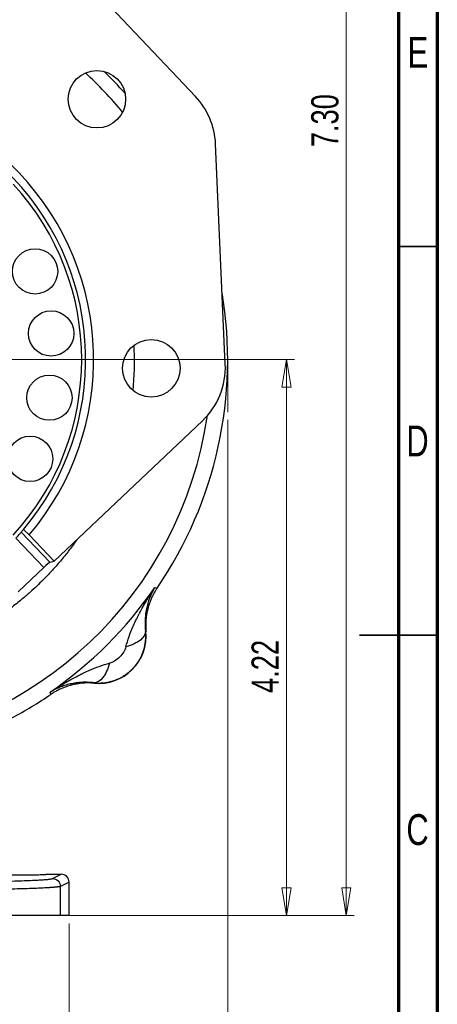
# Model space of a CAD drawing. Header units: inches. Extents: x 0.6 to 16.3, y 0.2 to 11.5.
# Tile 24 of 25: x 14.2 to 16.3, y 4 to 9. Entities that reach past the tile are written whole.
import ezdxf

# ---------------------------------------------------------------- set-up
doc = ezdxf.new("R2010")
doc.units = ezdxf.units.IN
doc.header["$MEASUREMENT"] = 0
doc.linetypes.add('CENTERX2', pattern=[0.8, 0.5, -0.1, 0.1, -0.1])
doc.styles.add('SLDTEXTSTYLE0', font='TXT', dxfattribs={"width": 0.75})
doc.dimstyles.new('SLDDIMSTYLE0', dxfattribs={"dimtxt": 0.137795, "dimasz": 0.14, "dimexe": 0, "dimexo": 0.0625, "dimgap": 0.034449, "dimtad": 1, "dimlfac": 1.5, "dimrnd": 1e-09, "dimzin": 4, "dimdsep": 46, "dimtxsty": 'SLDTEXTSTYLE0', "dimblk1": 'CLOSED', "dimblk2": 'CLOSED', "dimsah": 1, "dimcen": 0.09, "dimadec": 0, "dimazin": 1, "dimtfac": 1, "dimtofl": 0, "dimtmove": 0, "dimatfit": 3, "dimldrblk": 'CLOSED', "dimfxl": 0, "dimfrac": 2, "dimtolj": 1, "dimtzin": 12, "dimarcsym": 0})
doc.dimstyles.new('SLDDIMSTYLE1', dxfattribs={"dimtxt": 0.137795, "dimasz": 0.14, "dimexe": 0, "dimexo": 0.0625, "dimgap": 0.034449, "dimtad": 1, "dimlfac": 1.5, "dimrnd": 1e-09, "dimzin": 12, "dimdsep": 46, "dimtxsty": 'SLDTEXTSTYLE0', "dimblk1": 'CLOSED', "dimblk2": 'CLOSED', "dimsah": 1, "dimcen": 0.09, "dimadec": 0, "dimazin": 3, "dimtfac": 1, "dimtofl": 0, "dimtmove": 0, "dimatfit": 3, "dimldrblk": 'CLOSED', "dimfxl": 0, "dimfrac": 2, "dimtolj": 1, "dimtzin": 12, "dimarcsym": 0})

# ---------------------------------------------------------------- blocks, each defined once
blk = doc.blocks.new('_Closed')
at = {"color": 0, "linetype": 'ByBlock', "lineweight": -2}
for p, q in [((-1, 0.166667), (0, 0)), ((-1, 0.166667), (-1, -0.166667)), ((0, 0), (-1, -0.166667)), ((0, 0), (-1, 0))]:
    blk.add_line(p, q, dxfattribs=at)
blk = doc.blocks.new('_D')
at = {"color": 7, "linetype": 'Continuous', "lineweight": 0}
for p, q in [((13.5425, 9.2959), (15.9172, 9.2959)), ((15.8779, 9.2959), (15.8779, 4.4262)), ((14.4696, 4.4262), (15.9172, 4.4262))]:
    blk.add_line(p, q, dxfattribs=at)
at = {"color": 7, "linetype": 'Continuous', "lineweight": 18, "xscale": 0.14, "yscale": 0.14}
for p, rotation in [((15.8779, 9.2959), 90.0000000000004), ((15.8779, 4.4262), 270.0000000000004)]:
    blk.add_blockref('_Closed', p, dxfattribs=dict(at, rotation=rotation))
at = {"color": 7, "linetype": 'Continuous', "lineweight": 18, "insert": (15.7002, 8.3181), "char_height": 0.1378, "attachment_point": 1, "rotation": 90, "style": 'SLDTEXTSTYLE0'}
blk.add_mtext('7.30', dxfattribs=at)
blk = doc.blocks.new('_D_1')
at = {"color": 7, "linetype": 'Continuous', "lineweight": 0}
for p, q in [((15.2775, 6.9375), (15.2775, 3.0455)), ((12.3908, 4.626), (12.3908, 3.0455)), ((15.2775, 3.0849), (12.3908, 3.0849))]:
    blk.add_line(p, q, dxfattribs=at)
at = {"color": 7, "linetype": 'Continuous', "lineweight": 18, "xscale": 0.14, "yscale": 0.14, "rotation": 180.0000000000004}
blk.add_blockref('_Closed', (12.3908, 3.0849), dxfattribs=at)
at = {"color": 7, "linetype": 'Continuous', "lineweight": 18, "xscale": 0.14, "yscale": 0.14}
blk.add_blockref('_Closed', (15.2775, 3.0849), dxfattribs=at)
at = {"color": 7, "linetype": 'Continuous', "lineweight": 18, "insert": (13.8165, 3.2625), "char_height": 0.1378, "attachment_point": 1, "style": 'SLDTEXTSTYLE0'}
blk.add_mtext('4.33', dxfattribs=at)
blk = doc.blocks.new('_D_3')
at = {"color": 7, "linetype": 'Continuous', "lineweight": 0}
for p, q in [((13.7464, 7.2426), (15.6149, 7.2426)), ((15.5755, 7.2426), (15.5755, 4.4262)), ((14.4696, 4.4262), (15.6149, 4.4262))]:
    blk.add_line(p, q, dxfattribs=at)
at = {"color": 7, "linetype": 'Continuous', "lineweight": 18, "xscale": 0.14, "yscale": 0.14}
for p, rotation in [((15.5755, 7.2426, -0.3129), 90.0000000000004), ((15.5755, 4.4262, -0.3129), 270.0000000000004)]:
    blk.add_blockref('_Closed', p, dxfattribs=dict(at, rotation=rotation))
at = {"color": 7, "linetype": 'Continuous', "lineweight": 18, "insert": (15.3979, 5.5538), "char_height": 0.1378, "attachment_point": 1, "rotation": 90, "style": 'SLDTEXTSTYLE0'}
blk.add_mtext('4.22', dxfattribs=at)
blk = doc.blocks.new('_D_4')
at = {"color": 7, "linetype": 'Continuous', "lineweight": 0}
for p, q in [((12.3908, 4.626), (12.3908, 3.518)), ((14.4741, 4.3868), (14.4741, 3.518)), ((12.3908, 3.5573), (14.4741, 3.5573))]:
    blk.add_line(p, q, dxfattribs=at)
at = {"color": 7, "linetype": 'Continuous', "lineweight": 18, "xscale": 0.14, "yscale": 0.14, "rotation": 180.0000000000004}
blk.add_blockref('_Closed', (12.3908, 3.5573, -0.3129), dxfattribs=at)
at = {"color": 7, "linetype": 'Continuous', "lineweight": 18, "xscale": 0.14, "yscale": 0.14}
blk.add_blockref('_Closed', (14.4741, 3.5573, -0.3129), dxfattribs=at)
at = {"color": 7, "linetype": 'Continuous', "lineweight": 18, "insert": (13.2842, 3.735), "char_height": 0.1378, "attachment_point": 1, "style": 'SLDTEXTSTYLE0'}
blk.add_mtext('3.13', dxfattribs=at)

msp = doc.modelspace()

# ---------------------------------------------------------------- linework, layer by layer
at = {"color": 7, "linetype": 'Continuous', "lineweight": 70}
for p, q in [((16.3386, 11.4961), (16.3386, 0.1969)), ((16.1417, 11.2992), (16.1417, 0.3937))]:
    msp.add_line(p, q, dxfattribs=at)
at = {"color": 7, "linetype": 'Continuous', "lineweight": 25}
for p, q in [((15.1138, 8.575), (14.6549, 9.0589)), ((15.2652, 7.2194), (15.2157, 8.335)), ((14.8016, 7.313), (14.8042, 7.2426)), ((14.3992, 6.221), (15.1493, 6.9323)), ((14.3464, 6.1899), (14.2053, 6.3387)), ((14.2319, 6.3686), (14.3766, 6.216)), ((14.2726, 6.3545), (14.2426, 6.3811)), ((14.3992, 6.221), (14.2726, 6.3545)), ((14.2158, 6.0661), (14.3464, 6.1899)), ((14.3766, 6.216), (14.3992, 6.221)), ((14.9086, 6.0885), (14.9142, 6.0868)), ((14.9142, 6.0868), (14.9201, 6.085)), ((14.8614, 5.8658), (14.8636, 5.8657)), ((14.601, 5.6031), (14.6009, 5.6053)), ((14.3799, 5.5525), (14.3782, 5.5581)), ((14.3817, 5.5466), (14.3799, 5.5525)), ((14.3598, 4.6358), (14.4341, 4.6358)), ((14.3903, 4.6139), (14.4341, 4.6358)), ((14.4741, 4.5959), (14.4303, 4.574)), ((14.4741, 4.4262), (14.4741, 4.5959)), ((14.4303, 4.4262), (14.4303, 4.574)), ((14.4741, 4.4262), (14.4303, 4.4262))]:
    msp.add_line(p, q, dxfattribs=at)
at = {"color": 7, "linetype": 'Continuous', "lineweight": 35}
for p, q in [((16.1417, 7.815), (16.3386, 7.815)), ((16.3386, 5.8465), (15.9449, 5.8465)), ((16.1417, 5.8465), (16.3386, 5.8465))]:
    msp.add_line(p, q, dxfattribs=at)
at = {"color": 7, "linetype": 'CENTERX2', "lineweight": 18}
msp.add_line((15.2775, 7.2426), (15.2775, 6.9769), dxfattribs=at)
at = {"color": 7, "linetype": 'Continuous', "lineweight": 25}
for centre, radius in [((14.6149, 8.5614), 0.1457), ((14.302, 7.6891), 0.1147), ((14.3833, 7.3747), 0.1147), ((14.8902, 7.1986), 0.1457), ((14.3747, 7.0495), 0.1147), ((14.2769, 6.7398), 0.1147)]:
    msp.add_circle(centre, radius, dxfattribs=at)
at = {"color": 8, "linetype": 'Continuous', "lineweight": 25}
for radius, start, end in [(1.9709, 39.4936, 47.4666), (2.0419, 41.325, 45.6352), (1.314, 317.4194, 42.5806), (1.9709, 275.2446, 351.7157)]:
    msp.add_arc((13.2241, 7.2426), radius, start, end, dxfattribs=at)
at = {"color": 7, "linetype": 'Continuous', "lineweight": 25}
for centre, radius, start, end in [((13.2241, 7.2426), 1.374, 319.7365, 127.2238), ((13.2241, 7.2426), 1.334, 319.7736, 127.1866), ((13.2241, 7.2426), 2.0533, 325.6839, 9.5278), ((13.2241, 7.2426), 1.334, 319.0665, 319.7736), ((13.2241, 7.2426), 2.0419, 304.4163, 325.5837), ((14.6237, 5.843), 0.2409, 264.5811, 5.4189), ((13.2241, 7.2426), 2.0533, 297.8966, 304.3161)]:
    msp.add_arc(centre, radius, start, end, dxfattribs=at)
for centre, major_axis, ratio, start_param, end_param in [((14.8423, 8.318), (0.3442, 0.1462), 0.998439, 5.926445, 6.639926), ((14.8917, 7.2033), (0.3467, -0.14), 0.998345, 5.855665, 6.710706), ((14.3478, 6.1884), (0.029, 0.0275), 0.052408, 0.087266, 1.570796), ((14.4341, 4.5958), (0.0358, 0.0179), 0.998288, 5.820497, 7.389923)]:
    msp.add_ellipse(centre, major_axis=major_axis, ratio=ratio, start_param=start_param, end_param=end_param, dxfattribs=at)
for points, knots in [([(14.8042, 7.2426), (14.8042, 7.2422), (14.8042, 7.2383), (14.8041, 7.2246), (14.8034, 7.1742), (14.7996, 7.1273), (14.7967, 7.0903)], [0, 0, 0, 0, 0.007764, 0.0756, 0.269984, 1, 1, 1, 1]), ([(14.2053, 6.3387), (14.2074, 6.341), (14.2125, 6.3466), (14.2201, 6.3551), (14.2268, 6.3627), (14.2308, 6.3673), (14.2316, 6.3682), (14.2319, 6.3686)], [0, 0, 0, 0, 0.1562521, 0.3840929, 0.6121295, 0.8397339, 1, 1, 1, 1]), ([(14.5121, 6.3281), (14.5052, 6.3183), (14.4859, 6.2912), (14.4515, 6.2471), (14.4113, 6.1993), (14.3739, 6.1585), (14.3418, 6.1255), (14.3107, 6.0951), (14.2756, 6.0628), (14.2312, 6.0247), (14.1829, 5.9865), (14.1394, 5.9547), (14.1033, 5.9303), (14.0827, 5.9158), (14.0701, 5.9087), (14.0696, 5.9085)], [0, 0, 0, 0, 0.05839, 0.16268, 0.273429, 0.363732, 0.432901, 0.498408, 0.576174, 0.666196, 0.784121, 0.876967, 0.929554, 0.997173, 1, 1, 1, 1]), ([(14.7619, 5.7872), (14.7662, 5.8046), (14.7716, 5.8224), (14.7837, 5.8564), (14.7903, 5.8726), (14.8017, 5.8989), (14.8064, 5.909), (14.8143, 5.9255), (14.8174, 5.9319), (14.8269, 5.9509), (14.8336, 5.9636), (14.8516, 5.9965), (14.8634, 6.0167), (14.8863, 6.0542), (14.8973, 6.0715), (14.9086, 6.0885)], [-1.669903, -1.669903, -1.669903, -1.669903, -1.373496, -1.373496, -1.106311, -1.106311, -0.939321, -0.939321, -0.834952, -0.834952, -0.626214, -0.626214, -0.292233, -0.292233, 0, 0, 0, 0]), ([(14.9086, 6.0885), (14.9071, 6.086), (14.904, 6.0809), (14.8997, 6.0731), (14.8955, 6.0652), (14.8915, 6.0571), (14.8877, 6.0488), (14.8833, 6.0383), (14.8789, 6.0268), (14.8744, 6.0134), (14.8707, 6.0007), (14.866, 5.9818), (14.8617, 5.9584), (14.8594, 5.9342), (14.8588, 5.9159), (14.8588, 5.9029), (14.8592, 5.8903), (14.8601, 5.878), (14.861, 5.8698), (14.8614, 5.8658)], [0, 0, 0, 0, 0.042563, 0.085346, 0.12831, 0.171413, 0.214612, 0.257863, 0.333585, 0.386257, 0.453231, 0.513352, 0.646799, 0.76159, 0.814315, 0.864432, 0.912029, 0.95719, 1, 1, 1, 1]), ([(14.9201, 6.085), (14.9183, 6.0823), (14.9147, 6.077), (14.9096, 6.0688), (14.9048, 6.0605), (14.9002, 6.052), (14.8958, 6.0434), (14.8917, 6.0347), (14.8879, 6.0259), (14.8843, 6.017), (14.881, 6.0079), (14.8779, 5.9988), (14.8751, 5.9896), (14.8726, 5.9803), (14.8703, 5.971), (14.8683, 5.9615), (14.8666, 5.9521), (14.8651, 5.9425), (14.864, 5.933), (14.8631, 5.9234), (14.8624, 5.9138), (14.8621, 5.9042), (14.862, 5.8945), (14.8623, 5.8849), (14.8627, 5.8753), (14.8633, 5.8689), (14.8636, 5.8657)], [0, 0, 0, 0, 0.041668, 0.083337, 0.125006, 0.166675, 0.208344, 0.250014, 0.291682, 0.33335, 0.375017, 0.416682, 0.458346, 0.500009, 0.541672, 0.583335, 0.625, 0.666665, 0.708332, 0.75, 0.791667, 0.833335, 0.875002, 0.916669, 0.958334, 1, 1, 1, 1]), ([(14.6009, 5.6053), (14.6033, 5.605), (14.6081, 5.6046), (14.6153, 5.6042), (14.6226, 5.604), (14.6299, 5.6041), (14.6371, 5.6043), (14.6444, 5.6048), (14.6516, 5.6055), (14.6588, 5.6064), (14.666, 5.6076), (14.6731, 5.609), (14.6802, 5.6105), (14.6872, 5.6123), (14.6942, 5.6144), (14.7011, 5.6166), (14.708, 5.619), (14.7148, 5.6217), (14.7215, 5.6245), (14.7281, 5.6276), (14.7346, 5.6308), (14.741, 5.6343), (14.7473, 5.6379), (14.7534, 5.6418), (14.7595, 5.6458), (14.7654, 5.65), (14.7712, 5.6544), (14.7769, 5.659), (14.7824, 5.6637), (14.7878, 5.6686), (14.793, 5.6737), (14.7981, 5.6789), (14.803, 5.6843), (14.8077, 5.6898), (14.8123, 5.6955), (14.8167, 5.7013), (14.8209, 5.7072), (14.8249, 5.7133), (14.8287, 5.7194), (14.8324, 5.7257), (14.8358, 5.7321), (14.8391, 5.7386), (14.8422, 5.7452), (14.845, 5.7519), (14.8477, 5.7587), (14.8501, 5.7655), (14.8523, 5.7725), (14.8543, 5.7794), (14.8561, 5.7865), (14.8577, 5.7936), (14.8591, 5.8007), (14.8602, 5.8079), (14.8612, 5.8151), (14.8619, 5.8223), (14.8624, 5.8296), (14.8626, 5.8368), (14.8627, 5.8441), (14.8625, 5.8514), (14.8621, 5.8586), (14.8617, 5.8634), (14.8614, 5.8658)], [0, 0, 0, 0, 0.01734, 0.034669, 0.051988, 0.069298, 0.086599, 0.103891, 0.121174, 0.138449, 0.155716, 0.172976, 0.190229, 0.207475, 0.224715, 0.241949, 0.259178, 0.276401, 0.293619, 0.310833, 0.328043, 0.34525, 0.362452, 0.379652, 0.39685, 0.414045, 0.431238, 0.44843, 0.46562, 0.48281, 0.5, 0.517189, 0.534379, 0.55157, 0.568761, 0.585955, 0.60315, 0.620347, 0.637547, 0.65475, 0.671956, 0.689166, 0.70638, 0.723598, 0.740822, 0.75805, 0.775284, 0.792524, 0.80977, 0.827023, 0.844283, 0.861551, 0.878826, 0.896109, 0.913401, 0.930702, 0.948011, 0.965331, 0.98266, 1, 1, 1, 1]), ([(14.7619, 5.7872), (14.761, 5.7835), (14.7597, 5.7795), (14.756, 5.7711), (14.7491, 5.758), (14.7386, 5.7444), (14.7224, 5.7281), (14.7133, 5.721), (14.6956, 5.7103), (14.6869, 5.7066), (14.6795, 5.7048)], [0, 0, 0, 0, 0.125, 0.125, 0.25, 0.5, 0.5, 0.75, 0.75, 1, 1, 1, 1]), ([(14.3782, 5.5581), (14.3952, 5.5694), (14.4125, 5.5804), (14.45, 5.6033), (14.4702, 5.615), (14.5031, 5.6331), (14.5158, 5.6397), (14.5348, 5.6493), (14.5412, 5.6524), (14.5577, 5.6603), (14.5678, 5.665), (14.5941, 5.6764), (14.6103, 5.6829), (14.6443, 5.6951), (14.6621, 5.7005), (14.6795, 5.7048)], [-0.001686, -0.001686, -0.001686, -0.001686, 0.290547, 0.290547, 0.624527, 0.624527, 0.833265, 0.833265, 0.937634, 0.937634, 1.104625, 1.104625, 1.371809, 1.371809, 1.668217, 1.668217, 1.668217, 1.668217]), ([(14.6009, 5.6053), (14.5984, 5.6055), (14.5933, 5.6061), (14.5857, 5.6068), (14.5779, 5.6074), (14.5701, 5.6077), (14.5621, 5.6079), (14.5541, 5.6079), (14.5459, 5.6078), (14.5308, 5.6071), (14.5082, 5.6049), (14.4847, 5.6007), (14.4659, 5.596), (14.4525, 5.592), (14.4391, 5.5875), (14.4243, 5.5818), (14.4086, 5.5748), (14.3925, 5.5666), (14.3828, 5.5608), (14.3782, 5.5581)], [0, 0, 0, 0, 0.0267939, 0.0544142, 0.0828779, 0.1122015, 0.1424013, 0.1734935, 0.2054942, 0.2384195, 0.3545022, 0.4866567, 0.547538, 0.6137524, 0.6778285, 0.7421465, 0.8362973, 0.9224221, 1, 1, 1, 1]), ([(14.601, 5.6031), (14.5978, 5.6034), (14.5914, 5.604), (14.5818, 5.6044), (14.5721, 5.6047), (14.5625, 5.6046), (14.5529, 5.6042), (14.5433, 5.6036), (14.5337, 5.6027), (14.5241, 5.6016), (14.5146, 5.6001), (14.5052, 5.5984), (14.4957, 5.5964), (14.4864, 5.5941), (14.4771, 5.5916), (14.4679, 5.5888), (14.4588, 5.5857), (14.4497, 5.5824), (14.4408, 5.5788), (14.432, 5.5749), (14.4233, 5.5708), (14.4147, 5.5665), (14.4062, 5.5619), (14.3979, 5.5571), (14.3897, 5.552), (14.3844, 5.5484), (14.3817, 5.5466)], [0, 0, 0, 0, 0.041666, 0.083331, 0.124998, 0.166665, 0.208333, 0.25, 0.291668, 0.333335, 0.375001, 0.416665, 0.458329, 0.499991, 0.541654, 0.583318, 0.624983, 0.66665, 0.708318, 0.749986, 0.791656, 0.833325, 0.874994, 0.916663, 0.958332, 1, 1, 1, 1]), ([(13.5981, 4.5943), (13.6028, 4.5943), (13.6122, 4.5943), (13.6263, 4.5943), (13.6404, 4.5943), (13.6544, 4.5943), (13.6685, 4.5943), (13.6825, 4.5944), (13.6965, 4.5944), (13.7105, 4.5945), (13.7244, 4.5945), (13.7582, 4.5947), (13.8112, 4.595), (13.8829, 4.5956), (13.9529, 4.5964), (14.0208, 4.5974), (14.0852, 4.5986), (14.1451, 4.5999), (14.1996, 4.6014), (14.2478, 4.6031), (14.2895, 4.6048), (14.3239, 4.6066), (14.3513, 4.6084), (14.3674, 4.6099), (14.3766, 4.611), (14.3816, 4.6117), (14.3855, 4.6125), (14.3885, 4.6132), (14.3897, 4.6137), (14.3903, 4.6139)], [0, 0, 0, 0, 0.01173, 0.023445, 0.035149, 0.046845, 0.058537, 0.070228, 0.081924, 0.093626, 0.10534, 0.117068, 0.178853, 0.240651, 0.304833, 0.369028, 0.434482, 0.499949, 0.565407, 0.630878, 0.695072, 0.75928, 0.821083, 0.882898, 0.906343, 0.929745, 0.953136, 0.976544, 1, 1, 1, 1]), ([(14.1818, 4.6325), (14.1958, 4.6324), (14.2266, 4.6322), (14.2678, 4.6324), (14.2993, 4.6328), (14.3251, 4.6334), (14.345, 4.6341), (14.3576, 4.635), (14.359, 4.6355), (14.3598, 4.6358)], [0, 0, 0, 0, 0.168579, 0.370186, 0.475723, 0.584108, 0.758606, 0.871028, 1, 1, 1, 1]), ([(14.3903, 4.6139), (14.4008, 4.6139), (14.4216, 4.6052), (14.4302, 4.5844), (14.4302, 4.574)], [-0.9996985, -0.9996985, -0.9996985, -0.9996985, -0.5, 0, 0, 0, 0]), ([(14.4303, 4.574), (14.43, 4.5738), (14.4294, 4.5736), (14.4283, 4.5732), (14.4269, 4.5729), (14.4254, 4.5725), (14.4236, 4.5722), (14.4217, 4.5719), (14.4196, 4.5716), (14.4173, 4.5712), (14.4148, 4.5709), (14.4123, 4.5706), (14.4096, 4.5703), (14.4067, 4.57), (14.4038, 4.5697), (14.4007, 4.5695), (14.3976, 4.5692), (14.3944, 4.5689), (14.3911, 4.5687), (14.3878, 4.5684), (14.3844, 4.5682), (14.3809, 4.5679), (14.3774, 4.5677), (14.3739, 4.5675), (14.3704, 4.5672), (14.3669, 4.567), (14.3633, 4.5668), (14.3492, 4.566), (14.3219, 4.5647), (14.2763, 4.5629), (14.2263, 4.5613), (14.1828, 4.5602), (14.1485, 4.5594), (14.1245, 4.5589), (14.0999, 4.5585), (14.0747, 4.558), (14.0489, 4.5576), (14.0226, 4.5572), (13.9959, 4.5568), (13.9688, 4.5565), (13.9413, 4.5561), (13.9135, 4.5558), (13.8854, 4.5556), (13.8571, 4.5553), (13.8285, 4.5551), (13.7999, 4.5549), (13.7711, 4.5547), (13.7422, 4.5546), (13.7133, 4.5545), (13.6844, 4.5544), (13.6556, 4.5543), (13.6268, 4.5543), (13.6076, 4.5543), (13.5981, 4.5543)], [0, 0, 0, 0, 0.011528, 0.022874, 0.034039, 0.045022, 0.055823, 0.066443, 0.076882, 0.087139, 0.097215, 0.107109, 0.116821, 0.126352, 0.135701, 0.144869, 0.153856, 0.16266, 0.171284, 0.179726, 0.187986, 0.196065, 0.203962, 0.211677, 0.219212, 0.226564, 0.233735, 0.240725, 0.310076, 0.376407, 0.439718, 0.500008, 0.524975, 0.549826, 0.574562, 0.599181, 0.623685, 0.648072, 0.672344, 0.6965, 0.720541, 0.744465, 0.768274, 0.791967, 0.815545, 0.839006, 0.862352, 0.885583, 0.908697, 0.931696, 0.95458, 0.977348, 1, 1, 1, 1]), ([(14.4303, 4.4262), (14.43, 4.4262), (14.4294, 4.4262), (14.4282, 4.4262), (14.4268, 4.4262), (14.4251, 4.4262), (14.4232, 4.4262), (14.4209, 4.4262), (14.4185, 4.4262), (14.4157, 4.4262), (14.4127, 4.4262), (14.4048, 4.4262), (14.3892, 4.4262), (14.3605, 4.4262), (14.3244, 4.4262), (14.2806, 4.4262), (14.2299, 4.4262), (14.1726, 4.4262), (14.1097, 4.4262), (14.0422, 4.4262), (13.9708, 4.4262), (13.8973, 4.4262), (13.822, 4.4262), (13.7614, 4.4262), (13.7162, 4.4262), (13.6868, 4.4262), (13.6573, 4.4262), (13.6277, 4.4262), (13.608, 4.4262), (13.5981, 4.4262)], [0, 0, 0, 0, 0.0117319, 0.0234487, 0.0351542, 0.0468521, 0.0585461, 0.0702398, 0.0819371, 0.0936415, 0.1053569, 0.1170868, 0.1788818, 0.2406875, 0.3048767, 0.369077, 0.4345342, 0.5000023, 0.5654595, 0.6309276, 0.6951168, 0.7593171, 0.8211121, 0.8829178, 0.9063588, 0.9297579, 0.9531447, 0.9765488, 1, 1, 1, 1])]:
    msp.add_open_spline(points, degree=3, knots=knots, dxfattribs=at)
for points in [[(14.8614, 5.8658), (14.8618, 5.8512), (14.8431, 5.8202), (14.7916, 5.7957), (14.7619, 5.7872)], [(14.6795, 5.7048), (14.671, 5.6751), (14.6465, 5.6236), (14.6155, 5.6049), (14.6009, 5.6053)]]:
    msp.add_open_spline(points, degree=3, dxfattribs=at)

# ---------------------------------------------------------------- texts
at = {"color": 7, "linetype": 'Continuous', "lineweight": 0, "char_height": 0.1562, "attachment_point": 2, "style": 'SLDTEXTSTYLE0'}
for s, insert in [('E', (16.2405, 8.8769)), ('D', (16.2383, 6.9084)), ('C', (16.2385, 4.9399))]:
    msp.add_mtext(s, dxfattribs=dict(at, insert=insert))

# ---------------------------------------------------------------- dimensions: what is measured, and where the dimension line sits
at = {"color": 7, "linetype": 'Continuous', "lineweight": 18}
for base, p1, dimstyle, picture, middle in [((15.8779, 4.4262), (13.5031, 9.2959), 'SLDDIMSTYLE0', '_D', (15.8779, 8.4962)), ((15.5755, 4.4262), (13.7071, 7.2426), 'SLDDIMSTYLE1', '_D_3', (15.5755, 5.732))]:
    dim = msp.add_linear_dim(base=base, p1=p1, p2=(14.4303, 4.4262), angle=90, dimstyle=dimstyle, dxfattribs=at)
    dim.commit()
    dim.dimension.update_dxf_attribs({"geometry": picture, "text_midpoint": middle, "dimtype": 160})
for base, p1, p2, picture, middle in [((12.3908, 3.0849), (15.2775, 6.9769), (12.3908, 4.6654), '_D_1', (13.9947, 3.0849)), ((14.4741224, 3.5573435), (12.390789, 4.6654178), (14.4741224, 4.4261679), '_D_4', (13.46239, 3.5573435))]:
    dim = msp.add_linear_dim(base=base, p1=p1, p2=p2, dimstyle='SLDDIMSTYLE1', dxfattribs=at)
    dim.commit()
    dim.dimension.update_dxf_attribs({"geometry": picture, "text_midpoint": middle, "dimtype": 160})

doc.saveas('drawing.dxf')
